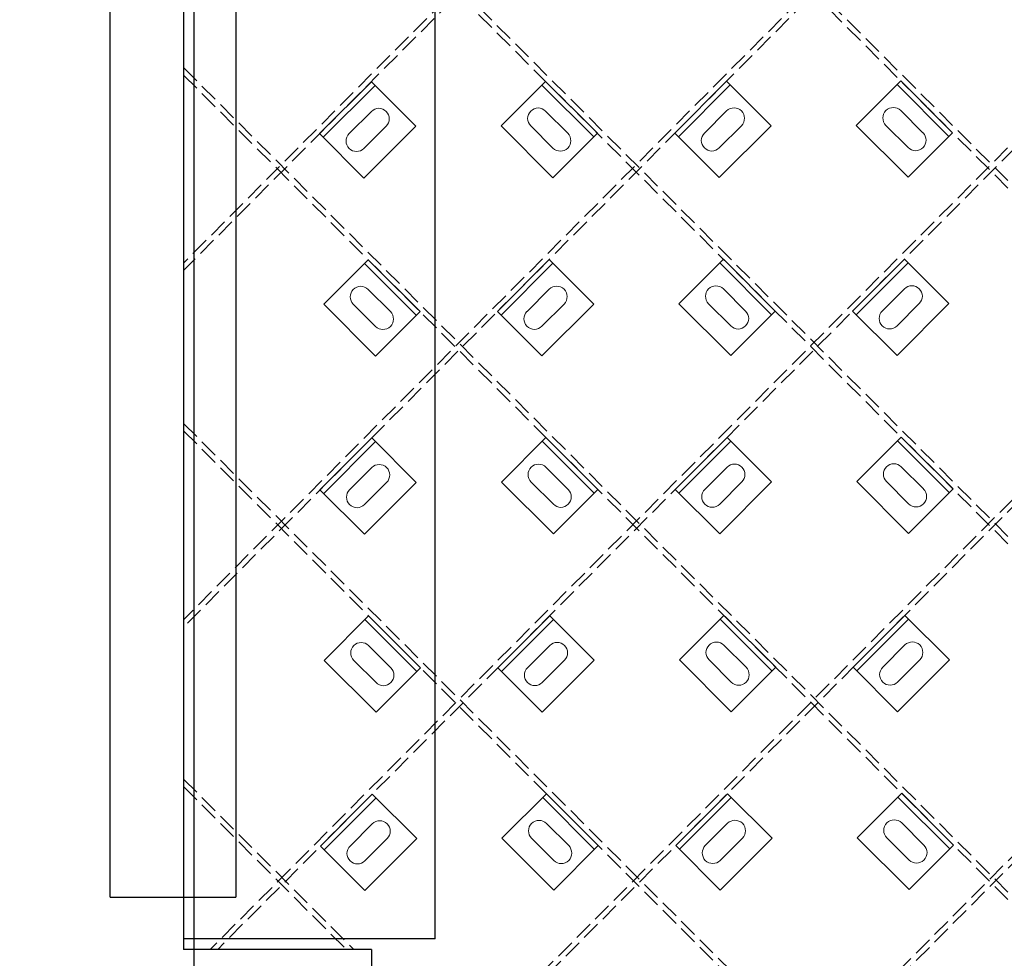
# Model space of a CAD drawing. Header units: inches. Extents: x -169 to 606, y -583 to 99.
# Tile 5 of 18: x -169 to -122, y -188 to -143. Entities that reach past the tile are written whole.
import ezdxf

# ---------------------------------------------------------------- set-up
doc = ezdxf.new("R2010")
doc.units = ezdxf.units.IN
doc.header["$LTSCALE"] = 2
doc.header["$MEASUREMENT"] = 0
doc.linetypes.add('DGN Style 3', pattern=[0.621993, 0.444281, -0.177712])
for name, color, linetype, lineweight in [('G-ANNO-DIM', 1, 'Continuous', 0), ('G-ANNO-TEXT', 7, 'Continuous', 30), ('S-BRAC-DIA~', 5, 'Continuous', 30), ('S-FSTN-MISC', 12, 'Continuous', 13), ('S-STIF-LONG', 3, 'Continuous', 30), ('S-STIF-TRAN', 3, 'Continuous', 30)]:
    doc.layers.add(name, color=color, linetype=linetype, lineweight=lineweight)
doc.styles.add("3 4 1'-0", font='arial.ttf', dxfattribs={"height": 2})
doc.dimstyles.new("3 4 1'-0", dxfattribs={"dimtxt": 2, "dimasz": 3, "dimexe": 1, "dimexo": 1, "dimgap": 1, "dimtad": 1, "dimdec": 4, "dimzin": 15, "dimdsep": 46, "dimlunit": 4, "dimtxsty": "3 4 1'-0", "dimcen": 0.09, "dimadec": 4, "dimazin": 3, "dimtfac": 1, "dimtdec": 4, "dimtofl": 0, "dimtmove": 0, "dimatfit": 3, "dimfxl": 1, "dimfrac": 2, "dimtolj": 1, "dimtzin": 15, "dimarcsym": 0})

# ---------------------------------------------------------------- blocks, each defined once
blk = doc.blocks.new('*D1006')
at = {"layer": 'Defpoints', "color": 0, "lineweight": 13, "transparency": 16777216}
for p in [(-169.025, -70.073), (-93.261, -70.073), (-109.271, -74.363), (-169.025, -145.837)]:
    blk.add_point(p, dxfattribs=at)
at = {"layer": 'G-ANNO-DIM', "color": 0, "lineweight": -2, "transparency": 16777216}
blk.add_arc((-93.261, -70.073), 16.575, 190.3848, 214.6152, dxfattribs=at)
at = {"layer": 'G-ANNO-DIM', "color": 0, "lineweight": 13, "transparency": 16777216}
for points in [[(-110.062, -73.106), (-109.066, -73.015), (-109.835, -70.073)], [(-106.517, -79.168), (-107.286, -79.808), (-104.981, -81.793)]]:
    blk.add_solid(points, dxfattribs=at)
at = {"layer": 'G-ANNO-DIM', "color": 0, "transparency": 16777216, "insert": (-106.71, -75.644), "char_height": 2, "attachment_point": 5, "rotation": 292.5, "style": "3 4 1'-0"}
blk.add_mtext('\\A1;45°', dxfattribs=at)
blk = doc.blocks.new('*U395')
at = {"layer": 'S-FSTN-MISC', "lineweight": 0}
for p, q in [((-0.53, 1.237), (0.53, 0.177)), ((-1.237, 0.53), (-0.177, -0.53))]:
    blk.add_line(p, q, dxfattribs=at)
blk.add_arc((-0.884, 0.884), 0.5, 45, 225, dxfattribs=at)
at = {"layer": 'S-FSTN-MISC', "lineweight": 0, "extrusion": (0, 0, -1)}
blk.add_arc((-0.177, -0.177), 0.5, 135, 315, dxfattribs=at)
blk = doc.blocks.new('*U394')
at = {"layer": 'G-ANNO-DIM', "color": 3}
blk.add_line((-1.75, 1.25), (1.75, 1.25), dxfattribs=at)
at = {"layer": 'G-ANNO-DIM', "color": 3, "flags": 128}
blk.add_lwpolyline([(-1.75, 1.5), (1.75, 1.5), (1.75, -1.5), (-1.75, -1.5), (-1.75, 1.5)], close=True, dxfattribs=at)
at = {"layer": 'S-FSTN-MISC', "lineweight": 0, "rotation": 45}
blk.add_blockref('*U395', (0.5, 0), dxfattribs=at)
blk = doc.blocks.new('*U397')
at = {"layer": 'S-FSTN-MISC', "lineweight": 0}
for p, q in [((-0.53, 1.237), (0.53, 0.177)), ((-1.237, 0.53), (-0.177, -0.53))]:
    blk.add_line(p, q, dxfattribs=at)
blk.add_arc((-0.884, 0.884), 0.5, 45, 225, dxfattribs=at)
at = {"layer": 'S-FSTN-MISC', "lineweight": 0, "extrusion": (0, 0, -1)}
blk.add_arc((-0.177, -0.177), 0.5, 135, 315, dxfattribs=at)
blk = doc.blocks.new('*U396')
at = {"layer": 'G-ANNO-DIM', "color": 3}
blk.add_line((-1.75, 1.25), (1.75, 1.25), dxfattribs=at)
at = {"layer": 'G-ANNO-DIM', "color": 3, "flags": 128}
blk.add_lwpolyline([(-1.75, 1.5), (1.75, 1.5), (1.75, -1.5), (-1.75, -1.5), (-1.75, 1.5)], close=True, dxfattribs=at)
at = {"layer": 'S-FSTN-MISC', "lineweight": 0, "rotation": 45}
blk.add_blockref('*U397', (0.5, 0), dxfattribs=at)
blk = doc.blocks.new('*U419')
at = {"layer": 'S-FSTN-MISC', "lineweight": 0}
for p, q in [((-0.53, 1.237), (0.53, 0.177)), ((-1.237, 0.53), (-0.177, -0.53))]:
    blk.add_line(p, q, dxfattribs=at)
blk.add_arc((-0.884, 0.884), 0.5, 45, 225, dxfattribs=at)
at = {"layer": 'S-FSTN-MISC', "lineweight": 0, "extrusion": (0, 0, -1)}
blk.add_arc((-0.177, -0.177), 0.5, 135, 315, dxfattribs=at)
blk = doc.blocks.new('*U418')
at = {"layer": 'G-ANNO-DIM', "color": 3}
blk.add_line((-1.75, 1.25), (1.75, 1.25), dxfattribs=at)
at = {"layer": 'G-ANNO-DIM', "color": 3, "flags": 128}
blk.add_lwpolyline([(-1.75, 1.5), (1.75, 1.5), (1.75, -1.5), (-1.75, -1.5), (-1.75, 1.5)], close=True, dxfattribs=at)
at = {"layer": 'S-FSTN-MISC', "lineweight": 0, "rotation": 45}
blk.add_blockref('*U419', (0.5, 0), dxfattribs=at)
blk = doc.blocks.new('*U421')
at = {"layer": 'S-FSTN-MISC', "lineweight": 0}
for p, q in [((-0.53, 1.237), (0.53, 0.177)), ((-1.237, 0.53), (-0.177, -0.53))]:
    blk.add_line(p, q, dxfattribs=at)
blk.add_arc((-0.884, 0.884), 0.5, 45, 225, dxfattribs=at)
at = {"layer": 'S-FSTN-MISC', "lineweight": 0, "extrusion": (0, 0, -1)}
blk.add_arc((-0.177, -0.177), 0.5, 135, 315, dxfattribs=at)
blk = doc.blocks.new('*U420')
at = {"layer": 'G-ANNO-DIM', "color": 3}
blk.add_line((-1.75, 1.25), (1.75, 1.25), dxfattribs=at)
at = {"layer": 'G-ANNO-DIM', "color": 3, "flags": 128}
blk.add_lwpolyline([(-1.75, 1.5), (1.75, 1.5), (1.75, -1.5), (-1.75, -1.5), (-1.75, 1.5)], close=True, dxfattribs=at)
at = {"layer": 'S-FSTN-MISC', "lineweight": 0, "rotation": 45}
blk.add_blockref('*U421', (0.5, 0), dxfattribs=at)
blk = doc.blocks.new('*U423')
at = {"layer": 'S-FSTN-MISC', "lineweight": 0}
for p, q in [((-0.53, 1.237), (0.53, 0.177)), ((-1.237, 0.53), (-0.177, -0.53))]:
    blk.add_line(p, q, dxfattribs=at)
blk.add_arc((-0.884, 0.884), 0.5, 45, 225, dxfattribs=at)
at = {"layer": 'S-FSTN-MISC', "lineweight": 0, "extrusion": (0, 0, -1)}
blk.add_arc((-0.177, -0.177), 0.5, 135, 315, dxfattribs=at)
blk = doc.blocks.new('*U422')
at = {"layer": 'G-ANNO-DIM', "color": 3}
blk.add_line((-1.75, 1.25), (1.75, 1.25), dxfattribs=at)
at = {"layer": 'G-ANNO-DIM', "color": 3, "flags": 128}
blk.add_lwpolyline([(-1.75, 1.5), (1.75, 1.5), (1.75, -1.5), (-1.75, -1.5), (-1.75, 1.5)], close=True, dxfattribs=at)
at = {"layer": 'S-FSTN-MISC', "lineweight": 0, "rotation": 45}
blk.add_blockref('*U423', (0.5, 0), dxfattribs=at)
blk = doc.blocks.new('*U425')
at = {"layer": 'S-FSTN-MISC', "lineweight": 0}
for p, q in [((-0.53, 1.237), (0.53, 0.177)), ((-1.237, 0.53), (-0.177, -0.53))]:
    blk.add_line(p, q, dxfattribs=at)
blk.add_arc((-0.884, 0.884), 0.5, 45, 225, dxfattribs=at)
at = {"layer": 'S-FSTN-MISC', "lineweight": 0, "extrusion": (0, 0, -1)}
blk.add_arc((-0.177, -0.177), 0.5, 135, 315, dxfattribs=at)
blk = doc.blocks.new('*U424')
at = {"layer": 'G-ANNO-DIM', "color": 3}
blk.add_line((-1.75, 1.25), (1.75, 1.25), dxfattribs=at)
at = {"layer": 'G-ANNO-DIM', "color": 3, "flags": 128}
blk.add_lwpolyline([(-1.75, 1.5), (1.75, 1.5), (1.75, -1.5), (-1.75, -1.5), (-1.75, 1.5)], close=True, dxfattribs=at)
at = {"layer": 'S-FSTN-MISC', "lineweight": 0, "rotation": 45}
blk.add_blockref('*U425', (0.5, 0), dxfattribs=at)
blk = doc.blocks.new('*U443')
at = {"layer": 'S-FSTN-MISC', "lineweight": 0}
for p, q in [((-0.53, 1.237), (0.53, 0.177)), ((-1.237, 0.53), (-0.177, -0.53))]:
    blk.add_line(p, q, dxfattribs=at)
blk.add_arc((-0.884, 0.884), 0.5, 45, 225, dxfattribs=at)
at = {"layer": 'S-FSTN-MISC', "lineweight": 0, "extrusion": (0, 0, -1)}
blk.add_arc((-0.177, -0.177), 0.5, 135, 315, dxfattribs=at)
blk = doc.blocks.new('*U442')
at = {"layer": 'G-ANNO-DIM', "color": 3}
blk.add_line((-1.75, 1.25), (1.75, 1.25), dxfattribs=at)
at = {"layer": 'G-ANNO-DIM', "color": 3, "flags": 128}
blk.add_lwpolyline([(-1.75, 1.5), (1.75, 1.5), (1.75, -1.5), (-1.75, -1.5), (-1.75, 1.5)], close=True, dxfattribs=at)
at = {"layer": 'S-FSTN-MISC', "lineweight": 0, "rotation": 45}
blk.add_blockref('*U443', (0.5, 0), dxfattribs=at)
blk = doc.blocks.new('*U445')
at = {"layer": 'S-FSTN-MISC', "lineweight": 0}
for p, q in [((-0.53, 1.237), (0.53, 0.177)), ((-1.237, 0.53), (-0.177, -0.53))]:
    blk.add_line(p, q, dxfattribs=at)
blk.add_arc((-0.884, 0.884), 0.5, 45, 225, dxfattribs=at)
at = {"layer": 'S-FSTN-MISC', "lineweight": 0, "extrusion": (0, 0, -1)}
blk.add_arc((-0.177, -0.177), 0.5, 135, 315, dxfattribs=at)
blk = doc.blocks.new('*U444')
at = {"layer": 'G-ANNO-DIM', "color": 3}
blk.add_line((-1.75, 1.25), (1.75, 1.25), dxfattribs=at)
at = {"layer": 'G-ANNO-DIM', "color": 3, "flags": 128}
blk.add_lwpolyline([(-1.75, 1.5), (1.75, 1.5), (1.75, -1.5), (-1.75, -1.5), (-1.75, 1.5)], close=True, dxfattribs=at)
at = {"layer": 'S-FSTN-MISC', "lineweight": 0, "rotation": 45}
blk.add_blockref('*U445', (0.5, 0), dxfattribs=at)
blk = doc.blocks.new('*U447')
at = {"layer": 'S-FSTN-MISC', "lineweight": 0}
for p, q in [((-0.53, 1.237), (0.53, 0.177)), ((-1.237, 0.53), (-0.177, -0.53))]:
    blk.add_line(p, q, dxfattribs=at)
blk.add_arc((-0.884, 0.884), 0.5, 45, 225, dxfattribs=at)
at = {"layer": 'S-FSTN-MISC', "lineweight": 0, "extrusion": (0, 0, -1)}
blk.add_arc((-0.177, -0.177), 0.5, 135, 315, dxfattribs=at)
blk = doc.blocks.new('*U446')
at = {"layer": 'G-ANNO-DIM', "color": 3}
blk.add_line((-1.75, 1.25), (1.75, 1.25), dxfattribs=at)
at = {"layer": 'G-ANNO-DIM', "color": 3, "flags": 128}
blk.add_lwpolyline([(-1.75, 1.5), (1.75, 1.5), (1.75, -1.5), (-1.75, -1.5), (-1.75, 1.5)], close=True, dxfattribs=at)
at = {"layer": 'S-FSTN-MISC', "lineweight": 0, "rotation": 45}
blk.add_blockref('*U447', (0.5, 0), dxfattribs=at)
blk = doc.blocks.new('*U465')
at = {"layer": 'S-FSTN-MISC', "lineweight": 0}
for p, q in [((-0.53, 1.237), (0.53, 0.177)), ((-1.237, 0.53), (-0.177, -0.53))]:
    blk.add_line(p, q, dxfattribs=at)
blk.add_arc((-0.884, 0.884), 0.5, 45, 225, dxfattribs=at)
at = {"layer": 'S-FSTN-MISC', "lineweight": 0, "extrusion": (0, 0, -1)}
blk.add_arc((-0.177, -0.177), 0.5, 135, 315, dxfattribs=at)
blk = doc.blocks.new('*U464')
at = {"layer": 'G-ANNO-DIM', "color": 3}
blk.add_line((-1.75, 1.25), (1.75, 1.25), dxfattribs=at)
at = {"layer": 'G-ANNO-DIM', "color": 3, "flags": 128}
blk.add_lwpolyline([(-1.75, 1.5), (1.75, 1.5), (1.75, -1.5), (-1.75, -1.5), (-1.75, 1.5)], close=True, dxfattribs=at)
at = {"layer": 'S-FSTN-MISC', "lineweight": 0, "rotation": 45}
blk.add_blockref('*U465', (0.5, 0), dxfattribs=at)
blk = doc.blocks.new('*U883')
at = {"layer": 'S-FSTN-MISC', "lineweight": 0}
for p, q in [((-0.53, 1.237), (0.53, 0.177)), ((-1.237, 0.53), (-0.177, -0.53))]:
    blk.add_line(p, q, dxfattribs=at)
blk.add_arc((-0.884, 0.884), 0.5, 45, 225, dxfattribs=at)
at = {"layer": 'S-FSTN-MISC', "lineweight": 0, "extrusion": (0, 0, -1)}
blk.add_arc((-0.177, -0.177), 0.5, 135, 315, dxfattribs=at)
blk = doc.blocks.new('*U882')
at = {"layer": 'G-ANNO-DIM', "color": 3}
blk.add_line((-1.75, 1.25), (1.75, 1.25), dxfattribs=at)
at = {"layer": 'G-ANNO-DIM', "color": 3, "flags": 128}
blk.add_lwpolyline([(-1.75, 1.5), (1.75, 1.5), (1.75, -1.5), (-1.75, -1.5), (-1.75, 1.5)], close=True, dxfattribs=at)
at = {"layer": 'S-FSTN-MISC', "lineweight": 0, "rotation": 45.00000000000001}
blk.add_blockref('*U883', (0.5, 0), dxfattribs=at)
blk = doc.blocks.new('*U911')
at = {"layer": 'S-FSTN-MISC', "lineweight": 0}
for p, q in [((-0.53, 1.237), (0.53, 0.177)), ((-1.237, 0.53), (-0.177, -0.53))]:
    blk.add_line(p, q, dxfattribs=at)
blk.add_arc((-0.884, 0.884), 0.5, 45, 225, dxfattribs=at)
at = {"layer": 'S-FSTN-MISC', "lineweight": 0, "extrusion": (0, 0, -1)}
blk.add_arc((-0.177, -0.177), 0.5, 135, 315, dxfattribs=at)
blk = doc.blocks.new('*U910')
at = {"layer": 'G-ANNO-DIM', "color": 3}
blk.add_line((-1.75, 1.25), (1.75, 1.25), dxfattribs=at)
at = {"layer": 'G-ANNO-DIM', "color": 3, "flags": 128}
blk.add_lwpolyline([(-1.75, 1.5), (1.75, 1.5), (1.75, -1.5), (-1.75, -1.5), (-1.75, 1.5)], close=True, dxfattribs=at)
at = {"layer": 'S-FSTN-MISC', "lineweight": 0, "rotation": 45.00000000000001}
blk.add_blockref('*U911', (0.5, 0), dxfattribs=at)
blk = doc.blocks.new('*U913')
at = {"layer": 'S-FSTN-MISC', "lineweight": 0}
for p, q in [((-0.53, 1.237), (0.53, 0.177)), ((-1.237, 0.53), (-0.177, -0.53))]:
    blk.add_line(p, q, dxfattribs=at)
blk.add_arc((-0.884, 0.884), 0.5, 45, 225, dxfattribs=at)
at = {"layer": 'S-FSTN-MISC', "lineweight": 0, "extrusion": (0, 0, -1)}
blk.add_arc((-0.177, -0.177), 0.5, 135, 315, dxfattribs=at)
blk = doc.blocks.new('*U912')
at = {"layer": 'G-ANNO-DIM', "color": 3}
blk.add_line((-1.75, 1.25), (1.75, 1.25), dxfattribs=at)
at = {"layer": 'G-ANNO-DIM', "color": 3, "flags": 128}
blk.add_lwpolyline([(-1.75, 1.5), (1.75, 1.5), (1.75, -1.5), (-1.75, -1.5), (-1.75, 1.5)], close=True, dxfattribs=at)
at = {"layer": 'S-FSTN-MISC', "lineweight": 0, "rotation": 45.00000000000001}
blk.add_blockref('*U913', (0.5, 0), dxfattribs=at)
blk = doc.blocks.new('*U915')
at = {"layer": 'S-FSTN-MISC', "lineweight": 0}
for p, q in [((-0.53, 1.237), (0.53, 0.177)), ((-1.237, 0.53), (-0.177, -0.53))]:
    blk.add_line(p, q, dxfattribs=at)
blk.add_arc((-0.884, 0.884), 0.5, 45, 225, dxfattribs=at)
at = {"layer": 'S-FSTN-MISC', "lineweight": 0, "extrusion": (0, 0, -1)}
blk.add_arc((-0.177, -0.177), 0.5, 135, 315, dxfattribs=at)
blk = doc.blocks.new('*U914')
at = {"layer": 'G-ANNO-DIM', "color": 3}
blk.add_line((-1.75, 1.25), (1.75, 1.25), dxfattribs=at)
at = {"layer": 'G-ANNO-DIM', "color": 3, "flags": 128}
blk.add_lwpolyline([(-1.75, 1.5), (1.75, 1.5), (1.75, -1.5), (-1.75, -1.5), (-1.75, 1.5)], close=True, dxfattribs=at)
at = {"layer": 'S-FSTN-MISC', "lineweight": 0, "rotation": 45.00000000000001}
blk.add_blockref('*U915', (0.5, 0), dxfattribs=at)
blk = doc.blocks.new('*U933')
at = {"layer": 'S-FSTN-MISC', "lineweight": 0}
for p, q in [((-0.53, 1.237), (0.53, 0.177)), ((-1.237, 0.53), (-0.177, -0.53))]:
    blk.add_line(p, q, dxfattribs=at)
blk.add_arc((-0.884, 0.884), 0.5, 45, 225, dxfattribs=at)
at = {"layer": 'S-FSTN-MISC', "lineweight": 0, "extrusion": (0, 0, -1)}
blk.add_arc((-0.177, -0.177), 0.5, 135, 315, dxfattribs=at)
blk = doc.blocks.new('*U932')
at = {"layer": 'G-ANNO-DIM', "color": 3}
blk.add_line((-1.75, 1.25), (1.75, 1.25), dxfattribs=at)
at = {"layer": 'G-ANNO-DIM', "color": 3, "flags": 128}
blk.add_lwpolyline([(-1.75, 1.5), (1.75, 1.5), (1.75, -1.5), (-1.75, -1.5), (-1.75, 1.5)], close=True, dxfattribs=at)
at = {"layer": 'S-FSTN-MISC', "lineweight": 0, "rotation": 45.00000000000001}
blk.add_blockref('*U933', (0.5, 0), dxfattribs=at)
blk = doc.blocks.new('*U935')
at = {"layer": 'S-FSTN-MISC', "lineweight": 0}
for p, q in [((-0.53, 1.237), (0.53, 0.177)), ((-1.237, 0.53), (-0.177, -0.53))]:
    blk.add_line(p, q, dxfattribs=at)
blk.add_arc((-0.884, 0.884), 0.5, 45, 225, dxfattribs=at)
at = {"layer": 'S-FSTN-MISC', "lineweight": 0, "extrusion": (0, 0, -1)}
blk.add_arc((-0.177, -0.177), 0.5, 135, 315, dxfattribs=at)
blk = doc.blocks.new('*U934')
at = {"layer": 'G-ANNO-DIM', "color": 3}
blk.add_line((-1.75, 1.25), (1.75, 1.25), dxfattribs=at)
at = {"layer": 'G-ANNO-DIM', "color": 3, "flags": 128}
blk.add_lwpolyline([(-1.75, 1.5), (1.75, 1.5), (1.75, -1.5), (-1.75, -1.5), (-1.75, 1.5)], close=True, dxfattribs=at)
at = {"layer": 'S-FSTN-MISC', "lineweight": 0, "rotation": 45.00000000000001}
blk.add_blockref('*U935', (0.5, 0), dxfattribs=at)
blk = doc.blocks.new('*U937')
at = {"layer": 'S-FSTN-MISC', "lineweight": 0}
for p, q in [((-0.53, 1.237), (0.53, 0.177)), ((-1.237, 0.53), (-0.177, -0.53))]:
    blk.add_line(p, q, dxfattribs=at)
blk.add_arc((-0.884, 0.884), 0.5, 45, 225, dxfattribs=at)
at = {"layer": 'S-FSTN-MISC', "lineweight": 0, "extrusion": (0, 0, -1)}
blk.add_arc((-0.177, -0.177), 0.5, 135, 315, dxfattribs=at)
blk = doc.blocks.new('*U936')
at = {"layer": 'G-ANNO-DIM', "color": 3}
blk.add_line((-1.75, 1.25), (1.75, 1.25), dxfattribs=at)
at = {"layer": 'G-ANNO-DIM', "color": 3, "flags": 128}
blk.add_lwpolyline([(-1.75, 1.5), (1.75, 1.5), (1.75, -1.5), (-1.75, -1.5), (-1.75, 1.5)], close=True, dxfattribs=at)
at = {"layer": 'S-FSTN-MISC', "lineweight": 0, "rotation": 45.00000000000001}
blk.add_blockref('*U937', (0.5, 0), dxfattribs=at)
blk = doc.blocks.new('*U939')
at = {"layer": 'S-FSTN-MISC', "lineweight": 0}
for p, q in [((-0.53, 1.237), (0.53, 0.177)), ((-1.237, 0.53), (-0.177, -0.53))]:
    blk.add_line(p, q, dxfattribs=at)
blk.add_arc((-0.884, 0.884), 0.5, 45, 225, dxfattribs=at)
at = {"layer": 'S-FSTN-MISC', "lineweight": 0, "extrusion": (0, 0, -1)}
blk.add_arc((-0.177, -0.177), 0.5, 135, 315, dxfattribs=at)
blk = doc.blocks.new('*U938')
at = {"layer": 'G-ANNO-DIM', "color": 3}
blk.add_line((-1.75, 1.25), (1.75, 1.25), dxfattribs=at)
at = {"layer": 'G-ANNO-DIM', "color": 3, "flags": 128}
blk.add_lwpolyline([(-1.75, 1.5), (1.75, 1.5), (1.75, -1.5), (-1.75, -1.5), (-1.75, 1.5)], close=True, dxfattribs=at)
at = {"layer": 'S-FSTN-MISC', "lineweight": 0, "rotation": 45.00000000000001}
blk.add_blockref('*U939', (0.5, 0), dxfattribs=at)
blk = doc.blocks.new('*U955')
at = {"layer": 'S-FSTN-MISC', "lineweight": 0}
for p, q in [((-0.53, 1.237), (0.53, 0.177)), ((-1.237, 0.53), (-0.177, -0.53))]:
    blk.add_line(p, q, dxfattribs=at)
blk.add_arc((-0.884, 0.884), 0.5, 45, 225, dxfattribs=at)
at = {"layer": 'S-FSTN-MISC', "lineweight": 0, "extrusion": (0, 0, -1)}
blk.add_arc((-0.177, -0.177), 0.5, 135, 315, dxfattribs=at)
blk = doc.blocks.new('*U954')
at = {"layer": 'G-ANNO-DIM', "color": 3}
blk.add_line((-1.75, 1.25), (1.75, 1.25), dxfattribs=at)
at = {"layer": 'G-ANNO-DIM', "color": 3, "flags": 128}
blk.add_lwpolyline([(-1.75, 1.5), (1.75, 1.5), (1.75, -1.5), (-1.75, -1.5), (-1.75, 1.5)], close=True, dxfattribs=at)
at = {"layer": 'S-FSTN-MISC', "lineweight": 0, "rotation": 45.00000000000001}
blk.add_blockref('*U955', (0.5, 0), dxfattribs=at)
blk = doc.blocks.new('*U957')
at = {"layer": 'S-FSTN-MISC', "lineweight": 0}
for p, q in [((-0.53, 1.237), (0.53, 0.177)), ((-1.237, 0.53), (-0.177, -0.53))]:
    blk.add_line(p, q, dxfattribs=at)
blk.add_arc((-0.884, 0.884), 0.5, 45, 225, dxfattribs=at)
at = {"layer": 'S-FSTN-MISC', "lineweight": 0, "extrusion": (0, 0, -1)}
blk.add_arc((-0.177, -0.177), 0.5, 135, 315, dxfattribs=at)
blk = doc.blocks.new('*U956')
at = {"layer": 'G-ANNO-DIM', "color": 3}
blk.add_line((-1.75, 1.25), (1.75, 1.25), dxfattribs=at)
at = {"layer": 'G-ANNO-DIM', "color": 3, "flags": 128}
blk.add_lwpolyline([(-1.75, 1.5), (1.75, 1.5), (1.75, -1.5), (-1.75, -1.5), (-1.75, 1.5)], close=True, dxfattribs=at)
at = {"layer": 'S-FSTN-MISC', "lineweight": 0, "rotation": 45.00000000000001}
blk.add_blockref('*U957', (0.5, 0), dxfattribs=at)

msp = doc.modelspace()

# ---------------------------------------------------------------- linework, layer by layer
at = {"layer": 'G-ANNO-TEXT'}
for p, q in [((-160.71008, -70.07278, 36.01993), (-160.71008, -187.56528, 36.01993)), ((-164.71008, -185.07278, 36.01993), (-158.71008, -185.07278, 36.01993)), ((-149.21008, -187.06528, 36.01993), (-161.21008, -187.06528, 36.01993)), ((-152.23758, -187.56528, 36.01993), (-161.21008, -187.56528, 36.01993)), ((-160.71008, -187.56528, 36.01993), (-160.71008, -207.56528, 36.01993)), ((-152.23758, -187.56528, 36.01993), (-152.23758, -207.56528, 36.01993))]:
    msp.add_line(p, q, dxfattribs=at)
at = {"layer": 'G-ANNO-TEXT', "elevation": 36.01993, "flags": 128}
for points in [[(-149.21008, -187.06528), (-149.21008, -76.07278), (-161.21008, -76.07278), (-161.21008, -187.56528)], [(-164.71008, -185.07278), (-164.71008, -78.07278), (-158.71008, -78.07278), (-158.71008, -185.07278)]]:
    msp.add_lwpolyline(points, dxfattribs=at)
at = {"layer": 'S-BRAC-DIA~'}
msp.add_line((-161.21008, -69.07278, 36.01993), (-161.21008, -187.56528, 36.01993), dxfattribs=at)
at = {"layer": 'S-STIF-LONG', "color": 1, "linetype": 'DGN Style 3'}
for p, q in [((-161.21008, -111.55963, 36.01993), (-27.20443, -245.56528, 36.01993)), ((-161.21008, -111.91318, 36.01993), (-27.55799, -245.56528, 36.01993)), ((-161.21008, -128.53019, 36.01993), (-44.175, -245.56528, 36.01993)), ((-161.21008, -128.88374, 36.01993), (-44.52855, -245.56528, 36.01993)), ((-161.21008, -145.50075, 36.01993), (-61.14556, -245.56528, 36.01993)), ((-161.21008, -145.85431, 36.01993), (-61.49911, -245.56528, 36.01993)), ((-161.21008, -162.47132, 36.01993), (-78.11612, -245.56528, 36.01993)), ((-161.21008, -162.82487, 36.01993), (-78.46968, -245.56528, 36.01993)), ((-161.21008, -179.44188, 36.01993), (-153.08669, -187.56528, 36.01993)), ((-161.21008, -179.79543, 36.01993), (-153.44024, -187.56528, 36.01993))]:
    msp.add_line(p, q, dxfattribs=at)
at = {"layer": 'S-STIF-TRAN', "color": 30, "linetype": 'DGN Style 3'}
for p, q in [((-58.62878, -69.07278, 36.01993), (-161.21008, -172.19115, 36.01993)), ((-58.98142, -69.07278, 36.01993), (-161.21008, -171.83667, 36.01993)), ((-75.55521, -69.07278, 36.01993), (-161.21008, -155.17611, 36.01993)), ((-75.90784, -69.07278, 36.01993), (-161.21008, -154.82163, 36.01993)), ((-42.05499, -69.07278, 36.01993), (-159.93034, -187.56528, 36.01993)), ((-41.70236, -69.07278, 36.01993), (-159.57771, -187.56528, 36.01993)), ((-24.77593, -69.07278, 36.01993), (-152.23758, -197.20177, 36.01993)), ((-25.12857, -69.07278, 36.01993), (-152.23758, -196.84729, 36.01993)), ((-15.96008, -76.87134, 36.01993), (-161.21008, -222.88181, 36.01993)), ((-15.96008, -77.22582, 36.01993), (-161.21008, -223.23629, 36.01993))]:
    msp.add_line(p, q, dxfattribs=at)

# ---------------------------------------------------------------- block references
at = {"layer": 'S-FSTN-MISC', "lineweight": 0}
for name, p, rotation in [('*U464', (-152.42364, -148.47051, 36.01993), 45), ('*U910', (-143.76154, -148.4536, 36.01993), 315), ('*U442', (-135.4752, -148.44839, 36.01993), 45), ('*U882', (-126.8131, -148.43147, 36.01993), 315), ('*U932', (-152.22467, -156.96103, 36.01993), 315), ('*U444', (-143.93833, -156.95583, 36.01993), 45), ('*U912', (-135.27623, -156.93891, 36.01993), 315), ('*U418', (-126.98989, -156.9337, 36.01993), 45), ('*U446', (-152.40145, -165.46326, 36.01993), 45), ('*U934', (-143.73936, -165.44634, 36.01993), 315), ('*U420', (-135.45302, -165.44114, 36.01993), 45), ('*U914', (-126.79092, -165.42422, 36.01993), 315), ('*U954', (-152.20248, -173.95378, 36.01993), 315), ('*U422', (-143.91614, -173.94857, 36.01993), 45), ('*U936', (-135.25405, -173.93165, 36.01993), 315), ('*U394', (-126.96771, -173.92645, 36.01993), 45), ('*U424', (-152.37927, -182.45601, 36.01993), 45), ('*U956', (-143.71717, -182.43909, 36.01993), 315), ('*U396', (-135.43083, -182.43388, 36.01993), 45), ('*U938', (-126.76874, -182.41696, 36.01993), 315)]:
    msp.add_blockref(name, p, dxfattribs=dict(at, rotation=rotation))

# ---------------------------------------------------------------- dimensions: what is measured, and where the dimension line sits
at = {"layer": 'G-ANNO-DIM'}
dim = msp.add_angular_dim_3p(base=(-109.27072, -74.36259, 36.01993), center=(-93.26092, -70.07278, 36.01993), p1=(-169.02512, -70.07278, 36.01993), p2=(-169.02512, -145.83697, 36.01993), dimstyle="3 4 1'-0", override={"dimse1": 1, "dimse2": 1}, dxfattribs=at)
dim.commit()
dim.dimension.update_dxf_attribs({"geometry": '*D1006', "text_midpoint": (-106.71031, -75.64369, 36.01993)})

doc.saveas('drawing.dxf')
